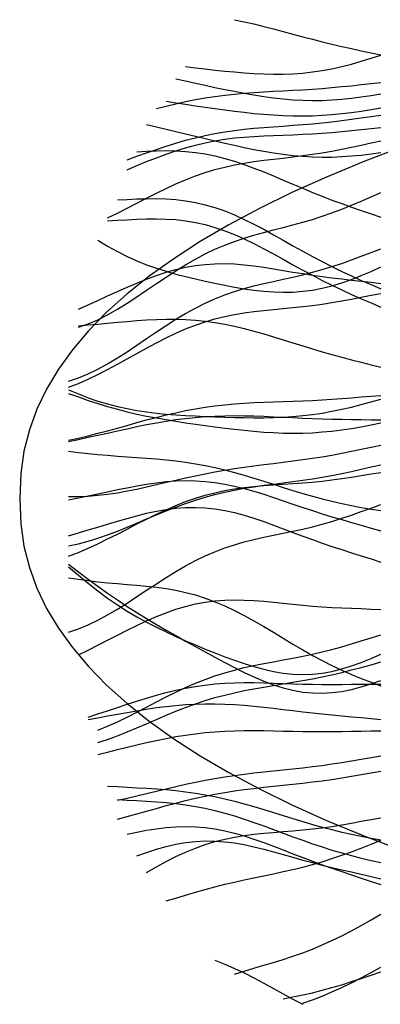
# Model space of a CAD drawing. Extents: x -15.9 to 15.9, y -4.2 to 4.2.
# Tile 1 of 13: x -15.9 to -13.2, y -3.9 to 3.7. Entities that reach past the tile are written whole.
import ezdxf

# ---------------------------------------------------------------- set-up
doc = ezdxf.new("R2010")
doc.units = 0

msp = doc.modelspace()

# ---------------------------------------------------------------- linework, layer by layer
at = {"layer": 'CNC'}
for points in [[(-14.30537, 3.66382), (-14.23067, 3.64823), (-14.15597, 3.63107), (-14.08126, 3.61267), (-14.00656, 3.5934), (-13.93186, 3.57362), (-13.85716, 3.55368), (-13.78246, 3.53388), (-13.70776, 3.51449), (-13.63305, 3.49566), (-13.55835, 3.47751), (-13.48365, 3.46003), (-13.40895, 3.44316), (-13.33425, 3.42674), (-13.25955, 3.41057), (-13.18484, 3.3944)], [(-14.67888, 3.30654), (-14.60418, 3.29656), (-14.52947, 3.28735), (-14.45477, 3.27882), (-14.38007, 3.27095), (-14.30537, 3.26384), (-14.23067, 3.25765), (-14.15597, 3.25264), (-14.08126, 3.2491), (-14.00656, 3.24734), (-13.93186, 3.2477), (-13.85716, 3.25046), (-13.78246, 3.25586), (-13.70776, 3.26407), (-13.63305, 3.27517), (-13.55835, 3.28911), (-13.48365, 3.30576), (-13.40895, 3.32487), (-13.33425, 3.34611), (-13.25955, 3.36904), (-13.18484, 3.39318)], [(-14.90298, 2.98381), (-14.82828, 3.00295), (-14.75358, 3.02091), (-14.67888, 3.03745), (-14.60418, 3.05237), (-14.52947, 3.06556), (-14.45477, 3.07698), (-14.38007, 3.08669), (-14.30537, 3.09481), (-14.23067, 3.10154), (-14.15597, 3.10712), (-14.08126, 3.11185), (-14.00656, 3.11603), (-13.93186, 3.11997), (-13.85716, 3.12397), (-13.78246, 3.12828), (-13.70776, 3.1331), (-13.63305, 3.13857), (-13.55835, 3.14475), (-13.48365, 3.15162), (-13.40895, 3.15907), (-13.33425, 3.16695), (-13.25955, 3.175), (-13.18484, 3.18293)], [(-14.75358, 3.21198), (-14.67888, 3.19513), (-14.60418, 3.17858), (-14.52947, 3.1623), (-14.45477, 3.14635), (-14.38007, 3.13081), (-14.30537, 3.11584), (-14.23067, 3.10166), (-14.15597, 3.0885), (-14.08126, 3.07664), (-14.00656, 3.06637), (-13.93186, 3.05794), (-13.85716, 3.05159), (-13.78246, 3.04752), (-13.70776, 3.04585), (-13.63305, 3.04664), (-13.55835, 3.04986), (-13.48365, 3.05539), (-13.40895, 3.06306), (-13.33425, 3.0726), (-13.25955, 3.08369), (-13.18484, 3.09596)], [(-14.82828, 3.04067), (-14.75358, 3.02832), (-14.67888, 3.01654), (-14.60418, 3.00523), (-14.52947, 2.99432), (-14.45477, 2.9838), (-14.38007, 2.97373), (-14.30537, 2.96419), (-14.23067, 2.95534), (-14.15597, 2.94737), (-14.08126, 2.94047), (-14.00656, 2.93488), (-13.93186, 2.9308), (-13.85716, 2.92842), (-13.78246, 2.92791), (-13.70776, 2.92935), (-13.63305, 2.93279), (-13.55835, 2.9382), (-13.48365, 2.9455), (-13.40895, 2.9545), (-13.33425, 2.96501), (-13.25955, 2.97672), (-13.18484, 2.98935)], [(-15.12709, 2.59297), (-15.05239, 2.61955), (-14.97768, 2.64601), (-14.90298, 2.67186), (-14.82828, 2.69665), (-14.75358, 2.71997), (-14.67888, 2.74147), (-14.60418, 2.76091), (-14.52947, 2.77814), (-14.45477, 2.7931), (-14.38007, 2.80587), (-14.30537, 2.81659), (-14.23067, 2.82553), (-14.15597, 2.83299), (-14.08126, 2.83935), (-14.00656, 2.84502), (-13.93186, 2.85038), (-13.85716, 2.85581), (-13.78246, 2.86165), (-13.70776, 2.86816), (-13.63305, 2.8755), (-13.55835, 2.88377), (-13.48365, 2.89294), (-13.40895, 2.90288), (-13.33425, 2.91338), (-13.25955, 2.92411), (-13.18484, 2.93472)], [(-14.97768, 2.86274), (-14.90298, 2.84435), (-14.82828, 2.82622), (-14.75358, 2.80826), (-14.67888, 2.79039), (-14.60418, 2.77257), (-14.52947, 2.75482), (-14.45477, 2.7372), (-14.38007, 2.71985), (-14.30537, 2.70294), (-14.23067, 2.6867), (-14.15597, 2.67141), (-14.08126, 2.65733), (-14.00656, 2.64477), (-13.93186, 2.63399), (-13.85716, 2.62524), (-13.78246, 2.61872), (-13.70776, 2.61455), (-13.63305, 2.61281), (-13.55835, 2.61347), (-13.48365, 2.61643), (-13.40895, 2.62153), (-13.33425, 2.62851), (-13.25955, 2.63706), (-13.18484, 2.64684)], [(-15.12709, 2.51648), (-15.05239, 2.54784), (-14.97768, 2.57854), (-14.90298, 2.60806), (-14.82828, 2.63589), (-14.75358, 2.66159), (-14.67888, 2.6848), (-14.60418, 2.70528), (-14.52947, 2.72289), (-14.45477, 2.73761), (-14.38007, 2.74955), (-14.30537, 2.75895), (-14.23067, 2.76612), (-14.15597, 2.77146), (-14.08126, 2.77545), (-14.00656, 2.77856), (-13.93186, 2.78127), (-13.85716, 2.78404), (-13.78246, 2.78725), (-13.70776, 2.79119), (-13.63305, 2.79607), (-13.55835, 2.80194), (-13.48365, 2.80877), (-13.40895, 2.81637), (-13.33425, 2.82445), (-13.25955, 2.83261), (-13.18484, 2.84039)], [(-15.27649, 2.14786), (-15.20179, 2.18438), (-15.12709, 2.22231), (-15.05239, 2.26095), (-14.97768, 2.29957), (-14.90298, 2.33743), (-14.82828, 2.37385), (-14.75358, 2.40822), (-14.67888, 2.44004), (-14.60418, 2.46891), (-14.52947, 2.49462), (-14.45477, 2.51709), (-14.38007, 2.53638), (-14.30537, 2.55274), (-14.23067, 2.5665), (-14.15597, 2.57814), (-14.08126, 2.58819), (-14.00656, 2.59723), (-13.93186, 2.60584), (-13.85716, 2.61457), (-13.78246, 2.6239), (-13.70776, 2.63421), (-13.63305, 2.64577), (-13.55835, 2.6587), (-13.48365, 2.67297), (-13.40895, 2.6884), (-13.33425, 2.70467), (-13.25955, 2.72135), (-13.18484, 2.73789)], [(-13.02606, 2.68809), (-13.32063, 2.57591), (-13.60031, 2.4604), (-13.86494, 2.34165), (-14.11438, 2.21974), (-14.34846, 2.09474), (-14.56706, 1.96673), (-14.77003, 1.83577), (-14.95725, 1.70192), (-15.1286, 1.56523), (-15.28397, 1.42572), (-15.42326, 1.28339), (-15.54638, 1.13823), (-15.65325, 0.99014), (-15.7438, 0.83897), (-15.81796, 0.68442), (-15.8757, 0.52595), (-15.91697, 0.36253), (-15.94174, 0.19171), (-15.95, 0), (-15.94174, -0.19171), (-15.91697, -0.36253), (-15.8757, -0.52595), (-15.81796, -0.68442), (-15.7438, -0.83897), (-15.65325, -0.99014), (-15.54638, -1.13823), (-15.42326, -1.28339), (-15.28397, -1.42572), (-15.1286, -1.56523), (-14.95725, -1.70192), (-14.77003, -1.83577), (-14.56706, -1.96673), (-14.34846, -2.09474), (-14.11438, -2.21974), (-13.86494, -2.34165), (-13.60031, -2.4604), (-13.32063, -2.57591), (-13.02606, -2.68809)], [(-15.05239, 2.65361), (-14.97768, 2.65838), (-14.90298, 2.66155), (-14.82828, 2.66257), (-14.75358, 2.66097), (-14.67888, 2.65632), (-14.60418, 2.64831), (-14.52947, 2.63676), (-14.45477, 2.62159), (-14.38007, 2.60292), (-14.30537, 2.58097), (-14.23067, 2.55608), (-14.15597, 2.52872), (-14.08126, 2.49942), (-14.00656, 2.46874), (-13.93186, 2.43728), (-13.85716, 2.40556), (-13.78246, 2.37409), (-13.70776, 2.34326), (-13.63305, 2.31335), (-13.55835, 2.28451), (-13.48365, 2.25676), (-13.40895, 2.22999), (-13.33425, 2.20398), (-13.25955, 2.1784), (-13.18484, 2.15287)], [(-15.5006, 1.31114), (-15.42589, 1.33703), (-15.35119, 1.36907), (-15.27649, 1.40663), (-15.20179, 1.44891), (-15.12709, 1.49495), (-15.05239, 1.54368), (-14.97768, 1.59401), (-14.90298, 1.64479), (-14.82828, 1.69495), (-14.75358, 1.74353), (-14.67888, 1.78966), (-14.60418, 1.8327), (-14.52947, 1.8722), (-14.45477, 1.9079), (-14.38007, 1.93982), (-14.30537, 1.96815), (-14.23067, 1.99329), (-14.15597, 2.01582), (-14.08126, 2.0364), (-14.00656, 2.0558), (-13.93186, 2.0748), (-13.85716, 2.09413), (-13.78246, 2.11448), (-13.70776, 2.13639), (-13.63305, 2.16023), (-13.55835, 2.18623), (-13.48365, 2.21437), (-13.40895, 2.24445), (-13.33425, 2.2761), (-13.25955, 2.30875), (-13.18484, 2.34169)], [(-15.20179, 2.28494), (-15.12709, 2.28898), (-15.05239, 2.29248), (-14.97768, 2.29481), (-14.90298, 2.29528), (-14.82828, 2.29323), (-14.75358, 2.28802), (-14.67888, 2.27911), (-14.60418, 2.26609), (-14.52947, 2.24871), (-14.45477, 2.22688), (-14.38007, 2.20071), (-14.30537, 2.17047), (-14.23067, 2.1366), (-14.15597, 2.09967), (-14.08126, 2.06034), (-14.00656, 2.01933), (-13.93186, 1.97739), (-13.85716, 1.93521), (-13.78246, 1.89343), (-13.70776, 1.85257), (-13.63305, 1.81301), (-13.55835, 1.77499), (-13.48365, 1.73858), (-13.40895, 1.70367), (-13.33425, 1.67004), (-13.25955, 1.63732), (-13.18484, 1.60509)], [(-15.27649, 2.12483), (-15.20179, 2.12923), (-15.12709, 2.13362), (-15.05239, 2.13745), (-14.97768, 2.14011), (-14.90298, 2.14093), (-14.82828, 2.13925), (-14.75358, 2.13443), (-14.67888, 2.12595), (-14.60418, 2.11341), (-14.52947, 2.09655), (-14.45477, 2.07531), (-14.38007, 2.04977), (-14.30537, 2.02022), (-14.23067, 1.98708), (-14.15597, 1.95091), (-14.08126, 1.91238), (-14.00656, 1.87219), (-13.93186, 1.83106), (-13.85716, 1.7897), (-13.78246, 1.74871), (-13.70776, 1.70862), (-13.63305, 1.6698), (-13.55835, 1.63247), (-13.48365, 1.5967), (-13.40895, 1.56238), (-13.33425, 1.52929), (-13.25955, 1.49705), (-13.18484, 1.46525)], [(-15.35119, 1.97768), (-15.27649, 1.93143), (-15.20179, 1.88974), (-15.12709, 1.85246), (-15.05239, 1.8193), (-14.97768, 1.78983), (-14.90298, 1.76357), (-14.82828, 1.74), (-14.75358, 1.71862), (-14.67888, 1.69898), (-14.60418, 1.68072), (-14.52947, 1.66358), (-14.45477, 1.64745), (-14.38007, 1.63235), (-14.30537, 1.61844), (-14.23067, 1.606), (-14.15597, 1.59541), (-14.08126, 1.58711), (-14.00656, 1.58159), (-13.93186, 1.57931), (-13.85716, 1.58072), (-13.78246, 1.58617), (-13.70776, 1.59588), (-13.63305, 1.60997), (-13.55835, 1.62837), (-13.48365, 1.65087), (-13.40895, 1.67711), (-13.33425, 1.70658), (-13.25955, 1.73863), (-13.18484, 1.77257)], [(-15.5753, 0.90018), (-15.5006, 0.92498), (-15.42589, 0.95556), (-15.35119, 0.99149), (-15.27649, 1.03215), (-15.20179, 1.07675), (-15.12709, 1.12437), (-15.05239, 1.17402), (-14.97768, 1.22463), (-14.90298, 1.27515), (-14.82828, 1.32458), (-14.75358, 1.372), (-14.67888, 1.41665), (-14.60418, 1.45794), (-14.52947, 1.49545), (-14.45477, 1.52902), (-14.38007, 1.55868), (-14.30537, 1.58465), (-14.23067, 1.60737), (-14.15597, 1.6274), (-14.08126, 1.64544), (-14.00656, 1.66223), (-13.93186, 1.67854), (-13.85716, 1.6951), (-13.78246, 1.71258), (-13.70776, 1.73148), (-13.63305, 1.7522), (-13.55835, 1.77491), (-13.48365, 1.7996), (-13.40895, 1.82608), (-13.33425, 1.85394), (-13.25955, 1.88263), (-13.18484, 1.91147)], [(-15.5006, 1.45053), (-15.42589, 1.48362), (-15.35119, 1.51716), (-15.27649, 1.55091), (-15.20179, 1.58448), (-15.12709, 1.61742), (-15.05239, 1.64917), (-14.97768, 1.67913), (-14.90298, 1.70672), (-14.82828, 1.73138), (-14.75358, 1.7526), (-14.67888, 1.77), (-14.60418, 1.78331), (-14.52947, 1.79242), (-14.45477, 1.79735), (-14.38007, 1.7983), (-14.30537, 1.79561), (-14.23067, 1.78973), (-14.15597, 1.78124), (-14.08126, 1.77075), (-14.00656, 1.75892), (-13.93186, 1.74639), (-13.85716, 1.73374), (-13.78246, 1.72144), (-13.70776, 1.70988), (-13.63305, 1.69924), (-13.55835, 1.68959), (-13.48365, 1.68079), (-13.40895, 1.67256), (-13.33425, 1.66445), (-13.25955, 1.65588), (-13.18484, 1.64622)], [(-15.5753, 0.85228), (-15.5006, 0.88217), (-15.42589, 0.9152), (-15.35119, 0.95101), (-15.27649, 0.98914), (-15.20179, 1.02902), (-15.12709, 1.06998), (-15.05239, 1.1113), (-14.97768, 1.15223), (-14.90298, 1.19202), (-14.82828, 1.22998), (-14.75358, 1.26549), (-14.67888, 1.29805), (-14.60418, 1.32729), (-14.52947, 1.35299), (-14.45477, 1.3751), (-14.38007, 1.39374), (-14.30537, 1.40915), (-14.23067, 1.42175), (-14.15597, 1.43203), (-14.08126, 1.44059), (-14.00656, 1.44804), (-13.93186, 1.455), (-13.85716, 1.46207), (-13.78246, 1.46975), (-13.70776, 1.47844), (-13.63305, 1.4884), (-13.55835, 1.49976), (-13.48365, 1.51247), (-13.40895, 1.52633), (-13.33425, 1.54097), (-13.25955, 1.55591), (-13.18484, 1.57055)], [(-15.5006, 1.3232), (-15.42589, 1.32942), (-15.35119, 1.33591), (-15.27649, 1.34262), (-15.20179, 1.3494), (-15.12709, 1.35599), (-15.05239, 1.36206), (-14.97768, 1.36725), (-14.90298, 1.37113), (-14.82828, 1.37332), (-14.75358, 1.37344), (-14.67888, 1.37118), (-14.60418, 1.3663), (-14.52947, 1.35866), (-14.45477, 1.34824), (-14.38007, 1.3351), (-14.30537, 1.31943), (-14.23067, 1.3015), (-14.15597, 1.28167), (-14.08126, 1.26033), (-14.00656, 1.23794), (-13.93186, 1.21493), (-13.85716, 1.19171), (-13.78246, 1.16865), (-13.70776, 1.14604), (-13.63305, 1.1241), (-13.55835, 1.10291), (-13.48365, 1.08248), (-13.40895, 1.06271), (-13.33425, 1.04341), (-13.25955, 1.02431), (-13.18484, 1.0051)], [(-15.5753, 0.83302), (-15.5006, 0.80137), (-15.42589, 0.77261), (-15.35119, 0.74695), (-15.27649, 0.72447), (-15.20179, 0.70512), (-15.12709, 0.68875), (-15.05239, 0.67513), (-14.97768, 0.66396), (-14.90298, 0.65489), (-14.82828, 0.64755), (-14.75358, 0.64159), (-14.67888, 0.63669), (-14.60418, 0.63258), (-14.52947, 0.62906), (-14.45477, 0.62601), (-14.38007, 0.6234), (-14.30537, 0.62127), (-14.23067, 0.61973), (-14.15597, 0.61898), (-14.08126, 0.61924), (-14.00656, 0.62077), (-13.93186, 0.62383), (-13.85716, 0.62865), (-13.78246, 0.63544), (-13.70776, 0.64434), (-13.63305, 0.65541), (-13.55835, 0.66863), (-13.48365, 0.68392), (-13.40895, 0.70108), (-13.33425, 0.71983), (-13.25955, 0.73986), (-13.18484, 0.76078)], [(-15.5753, 0.80578), (-15.5006, 0.77803), (-15.42589, 0.75179), (-15.35119, 0.72726), (-15.27649, 0.70459), (-15.20179, 0.68381), (-15.12709, 0.66486), (-15.05239, 0.64763), (-14.97768, 0.63196), (-14.90298, 0.61764), (-14.82828, 0.60444), (-14.75358, 0.59217), (-14.67888, 0.58064), (-14.60418, 0.56971), (-14.52947, 0.55927), (-14.45477, 0.54931), (-14.38007, 0.53984), (-14.30537, 0.53098), (-14.23067, 0.52287), (-14.15597, 0.5157), (-14.08126, 0.50969), (-14.00656, 0.50509), (-13.93186, 0.50213), (-13.85716, 0.50101), (-13.78246, 0.5019), (-13.70776, 0.50492), (-13.63305, 0.51011), (-13.55835, 0.51744), (-13.48365, 0.52681), (-13.40895, 0.53803), (-13.33425, 0.55087), (-13.25955, 0.56501), (-13.18484, 0.58011)], [(-15.5753, 0.44761), (-15.5006, 0.46376), (-15.42589, 0.48128), (-15.35119, 0.5), (-15.27649, 0.5197), (-15.20179, 0.5401), (-15.12709, 0.56088), (-15.05239, 0.58167), (-14.97768, 0.60212), (-14.90298, 0.62187), (-14.82828, 0.64057), (-14.75358, 0.65793), (-14.67888, 0.6737), (-14.60418, 0.68772), (-14.52947, 0.69989), (-14.45477, 0.71018), (-14.38007, 0.71868), (-14.30537, 0.72551), (-14.23067, 0.73089), (-14.15597, 0.73509), (-14.08126, 0.73839), (-14.00656, 0.74113), (-13.93186, 0.74361), (-13.85716, 0.74614), (-13.78246, 0.74896), (-13.70776, 0.75227), (-13.63305, 0.75621), (-13.55835, 0.76083), (-13.48365, 0.7661), (-13.40895, 0.7719), (-13.33425, 0.77805), (-13.25955, 0.7843), (-13.18484, 0.79033)], [(-15.5753, 0.43797), (-15.5006, 0.45352), (-15.42589, 0.4695), (-15.35119, 0.48582), (-15.27649, 0.50236), (-15.20179, 0.51893), (-15.12709, 0.53528), (-15.05239, 0.55116), (-14.97768, 0.5663), (-14.90298, 0.58042), (-14.82828, 0.59326), (-14.75358, 0.60459), (-14.67888, 0.61424), (-14.60418, 0.62209), (-14.52947, 0.62808), (-14.45477, 0.63223), (-14.38007, 0.63462), (-14.30537, 0.63541), (-14.23067, 0.6348), (-14.15597, 0.63305), (-14.08126, 0.63043), (-14.00656, 0.62725), (-13.93186, 0.62377), (-13.85716, 0.62027), (-13.78246, 0.61697), (-13.70776, 0.61402), (-13.63305, 0.61153), (-13.55835, 0.60952), (-13.48365, 0.60793), (-13.40895, 0.60663), (-13.33425, 0.60543), (-13.25955, 0.60407), (-13.18484, 0.60225)], [(-15.5753, 0.01769), (-15.5006, 0.01723), (-15.42589, 0.01996), (-15.35119, 0.02575), (-15.27649, 0.03438), (-15.20179, 0.04556), (-15.12709, 0.0589), (-15.05239, 0.07399), (-14.97768, 0.09036), (-14.90298, 0.10755), (-14.82828, 0.12509), (-14.75358, 0.14255), (-14.67888, 0.15958), (-14.60418, 0.17584), (-14.52947, 0.19114), (-14.45477, 0.20531), (-14.38007, 0.21833), (-14.30537, 0.23022), (-14.23067, 0.24112), (-14.15597, 0.25122), (-14.08126, 0.26075), (-14.00656, 0.26999), (-13.93186, 0.27923), (-13.85716, 0.28876), (-13.78246, 0.29883), (-13.70776, 0.30964), (-13.63305, 0.32135), (-13.55835, 0.33403), (-13.48365, 0.34769), (-13.40895, 0.36225), (-13.33425, 0.37756), (-13.25955, 0.3934), (-13.18484, 0.40952)], [(-15.5753, 0.36288), (-15.5006, 0.35389), (-15.42589, 0.34572), (-15.35119, 0.3384), (-15.27649, 0.33189), (-15.20179, 0.32603), (-15.12709, 0.3206), (-15.05239, 0.3153), (-14.97768, 0.30978), (-14.90298, 0.30367), (-14.82828, 0.29662), (-14.75358, 0.28827), (-14.67888, 0.27835), (-14.60418, 0.26663), (-14.52947, 0.25297), (-14.45477, 0.23732), (-14.38007, 0.21973), (-14.30537, 0.20035), (-14.23067, 0.1794), (-14.15597, 0.15719), (-14.08126, 0.13408), (-14.00656, 0.11046), (-13.93186, 0.08676), (-13.85716, 0.06338), (-13.78246, 0.0407), (-13.70776, 0.01905), (-13.63305, -0.00129), (-13.55835, -0.02012), (-13.48365, -0.03732), (-13.40895, -0.05283), (-13.33425, -0.0667), (-13.25955, -0.07901), (-13.18484, -0.0899)], [(-15.5753, -0.36096), (-15.5006, -0.3445), (-15.42589, -0.3246), (-15.35119, -0.30152), (-15.27649, -0.27566), (-15.20179, -0.2475), (-15.12709, -0.21759), (-15.05239, -0.18656), (-14.97768, -0.15504), (-14.90298, -0.12369), (-14.82828, -0.09312), (-14.75358, -0.06387), (-14.67888, -0.03641), (-14.60418, -0.0111), (-14.52947, 0.01182), (-14.45477, 0.03225), (-14.38007, 0.05022), (-14.30537, 0.06589), (-14.23067, 0.07951), (-14.15597, 0.09145), (-14.08126, 0.10214), (-14.00656, 0.11205), (-13.93186, 0.12164), (-13.85716, 0.13138), (-13.78246, 0.14166), (-13.70776, 0.15282), (-13.63305, 0.16508), (-13.55835, 0.17855), (-13.48365, 0.19323), (-13.40895, 0.20898), (-13.33425, 0.22557), (-13.25955, 0.24264), (-13.18484, 0.25975)], [(-15.5753, -0.4403), (-15.5006, -0.41081), (-15.42589, -0.3787), (-15.35119, -0.3443), (-15.27649, -0.30802), (-15.20179, -0.27039), (-15.12709, -0.232), (-15.05239, -0.19352), (-14.97768, -0.15562), (-14.90298, -0.11899), (-14.82828, -0.08424), (-14.75358, -0.05193), (-14.67888, -0.02252), (-14.60418, 0.00368), (-14.52947, 0.02647), (-14.45477, 0.04582), (-14.38007, 0.06186), (-14.30537, 0.07485), (-14.23067, 0.08516), (-14.15597, 0.09329), (-14.08126, 0.09978), (-14.00656, 0.10522), (-13.93186, 0.11019), (-13.85716, 0.11524), (-13.78246, 0.12085), (-13.70776, 0.12738), (-13.63305, 0.13507), (-13.55835, 0.14402), (-13.48365, 0.15419), (-13.40895, 0.16535), (-13.33425, 0.17718), (-13.25955, 0.1892), (-13.18484, 0.20085)], [(-15.5753, -0.00896), (-15.5006, 0.00644), (-15.42589, 0.02196), (-15.35119, 0.03766), (-15.27649, 0.05344), (-15.20179, 0.06908), (-15.12709, 0.08425), (-15.05239, 0.09851), (-14.97768, 0.11136), (-14.90298, 0.1223), (-14.82828, 0.13081), (-14.75358, 0.13644), (-14.67888, 0.13879), (-14.60418, 0.13759), (-14.52947, 0.13268), (-14.45477, 0.12406), (-14.38007, 0.11184), (-14.30537, 0.09629), (-14.23067, 0.07778), (-14.15597, 0.05679), (-14.08126, 0.03385), (-14.00656, 0.00954), (-13.93186, -0.01558), (-13.85716, -0.04097), (-13.78246, -0.06619), (-13.70776, -0.09089), (-13.63305, -0.11483), (-13.55835, -0.13793), (-13.48365, -0.16023), (-13.40895, -0.18195), (-13.33425, -0.20338), (-13.25955, -0.22495), (-13.18484, -0.24713)], [(-15.5753, -1.02101), (-15.5006, -0.99564), (-15.42589, -0.96481), (-15.35119, -0.92894), (-15.27649, -0.88864), (-15.20179, -0.84467), (-15.12709, -0.79791), (-15.05239, -0.74933), (-14.97768, -0.69994), (-14.90298, -0.65076), (-14.82828, -0.60276), (-14.75358, -0.55681), (-14.67888, -0.51363), (-14.60418, -0.4738), (-14.52947, -0.43769), (-14.45477, -0.40547), (-14.38007, -0.3771), (-14.30537, -0.35234), (-14.23067, -0.33076), (-14.15597, -0.31182), (-14.08126, -0.29484), (-14.00656, -0.27909), (-13.93186, -0.26381), (-13.85716, -0.24831), (-13.78246, -0.23194), (-13.70776, -0.21419), (-13.63305, -0.19471), (-13.55835, -0.17331), (-13.48365, -0.15002), (-13.40895, -0.12502), (-13.33425, -0.0987), (-13.25955, -0.07162), (-13.18484, -0.04444)], [(-15.5753, -0.28316), (-15.5006, -0.26115), (-15.42589, -0.23899), (-15.35119, -0.21666), (-15.27649, -0.19428), (-15.20179, -0.17214), (-15.12709, -0.15066), (-15.05239, -0.13037), (-14.97768, -0.11187), (-14.90298, -0.09579), (-14.82828, -0.08273), (-14.75358, -0.07324), (-14.67888, -0.06778), (-14.60418, -0.06667), (-14.52947, -0.07009), (-14.45477, -0.07805), (-14.38007, -0.09037), (-14.30537, -0.10674), (-14.23067, -0.12668), (-14.15597, -0.14961), (-14.08126, -0.17488), (-14.00656, -0.2018), (-13.93186, -0.22967), (-13.85716, -0.25786), (-13.78246, -0.28582), (-13.70776, -0.31316), (-13.63305, -0.33959), (-13.55835, -0.36503), (-13.48365, -0.38958), (-13.40895, -0.41348), (-13.33425, -0.43714), (-13.25955, -0.4611), (-13.18484, -0.48596)], [(-15.5753, -0.50129), (-15.5006, -0.55872), (-15.42589, -0.61522), (-15.35119, -0.67024), (-15.27649, -0.72344), (-15.20179, -0.77465), (-15.12709, -0.82385), (-15.05239, -0.87119), (-14.97768, -0.91689), (-14.90298, -0.96127), (-14.82828, -1.00461), (-14.75358, -1.04723), (-14.67888, -1.08933), (-14.60418, -1.13104), (-14.52947, -1.17236), (-14.45477, -1.21316), (-14.38007, -1.25316), (-14.30537, -1.29195), (-14.23067, -1.32899), (-14.15597, -1.36367), (-14.08126, -1.39532), (-14.00656, -1.42326), (-13.93186, -1.44683), (-13.85716, -1.46546), (-13.78246, -1.47868), (-13.70776, -1.48617), (-13.63305, -1.48781), (-13.55835, -1.48363), (-13.48365, -1.4739), (-13.40895, -1.45904), (-13.33425, -1.43967), (-13.25955, -1.41653), (-13.18484, -1.39048)], [(-15.5753, -0.52122), (-15.5006, -0.58551), (-15.42589, -0.64712), (-15.35119, -0.70553), (-15.27649, -0.7604), (-15.20179, -0.8116), (-15.12709, -0.85919), (-15.05239, -0.90339), (-14.97768, -0.94454), (-14.90298, -0.98304), (-14.82828, -1.01935), (-14.75358, -1.05386), (-14.67888, -1.08696), (-14.60418, -1.1189), (-14.52947, -1.14982), (-14.45477, -1.17974), (-14.38007, -1.2085), (-14.30537, -1.23581), (-14.23067, -1.26128), (-14.15597, -1.28439), (-14.08126, -1.30456), (-14.00656, -1.32121), (-13.93186, -1.33374), (-13.85716, -1.34166), (-13.78246, -1.34453), (-13.70776, -1.34209), (-13.63305, -1.33423), (-13.55835, -1.32101), (-13.48365, -1.3027), (-13.40895, -1.27972), (-13.33425, -1.25268), (-13.25955, -1.22233), (-13.18484, -1.18948)], [(-15.5753, -0.60425), (-15.5006, -0.61581), (-15.42589, -0.62617), (-15.35119, -0.63522), (-15.27649, -0.64303), (-15.20179, -0.64985), (-15.12709, -0.65612), (-15.05239, -0.66238), (-14.97768, -0.66927), (-14.90298, -0.6775), (-14.82828, -0.68775), (-14.75358, -0.70065), (-14.67888, -0.71678), (-14.60418, -0.73654), (-14.52947, -0.76021), (-14.45477, -0.7879), (-14.38007, -0.81951), (-14.30537, -0.85478), (-14.23067, -0.8933), (-14.15597, -0.93451), (-14.08126, -0.97773), (-14.00656, -1.02224), (-13.93186, -1.06727), (-13.85716, -1.11208), (-13.78246, -1.15598), (-13.70776, -1.19838), (-13.63305, -1.2388), (-13.55835, -1.27691), (-13.48365, -1.31252), (-13.40895, -1.3456), (-13.33425, -1.37625), (-13.25955, -1.40468), (-13.18484, -1.43121)], [(-15.5006, -1.19496), (-15.42589, -1.15807), (-15.35119, -1.12037), (-15.27649, -1.08217), (-15.20179, -1.04391), (-15.12709, -1.00613), (-15.05239, -0.96942), (-14.97768, -0.93442), (-14.90298, -0.90177), (-14.82828, -0.87206), (-14.75358, -0.84582), (-14.67888, -0.82345), (-14.60418, -0.80524), (-14.52947, -0.7913), (-14.45477, -0.7816), (-14.38007, -0.77595), (-14.30537, -0.77399), (-14.23067, -0.77525), (-14.15597, -0.77914), (-14.08126, -0.78502), (-14.00656, -0.79222), (-13.93186, -0.80007), (-13.85716, -0.80798), (-13.78246, -0.81543), (-13.70776, -0.82206), (-13.63305, -0.82764), (-13.55835, -0.83212), (-13.48365, -0.83562), (-13.40895, -0.83844), (-13.33425, -0.84104), (-13.25955, -0.84399), (-13.18484, -0.84799)], [(-15.35119, -1.77039), (-15.27649, -1.74021), (-15.20179, -1.7067), (-15.12709, -1.67057), (-15.05239, -1.63262), (-14.97768, -1.59369), (-14.90298, -1.55462), (-14.82828, -1.51621), (-14.75358, -1.47919), (-14.67888, -1.44418), (-14.60418, -1.41165), (-14.52947, -1.38195), (-14.45477, -1.35522), (-14.38007, -1.33146), (-14.30537, -1.31051), (-14.23067, -1.29203), (-14.15597, -1.27561), (-14.08126, -1.2607), (-14.00656, -1.24673), (-13.93186, -1.2331), (-13.85716, -1.21924), (-13.78246, -1.20465), (-13.70776, -1.18891), (-13.63305, -1.17172), (-13.55835, -1.15294), (-13.48365, -1.13257), (-13.40895, -1.11076), (-13.33425, -1.08782), (-13.25955, -1.06417), (-13.18484, -1.04035)], [(-15.35119, -1.86525), (-15.27649, -1.84109), (-15.20179, -1.81398), (-15.12709, -1.78453), (-15.05239, -1.7534), (-14.97768, -1.72131), (-14.90298, -1.68896), (-14.82828, -1.65704), (-14.75358, -1.62616), (-14.67888, -1.59686), (-14.60418, -1.56955), (-14.52947, -1.54452), (-14.45477, -1.52191), (-14.38007, -1.50172), (-14.30537, -1.48382), (-14.23067, -1.46796), (-14.15597, -1.45378), (-14.08126, -1.44083), (-14.00656, -1.42865), (-13.93186, -1.41672), (-13.85716, -1.40459), (-13.78246, -1.39182), (-13.70776, -1.37807), (-13.63305, -1.36309), (-13.55835, -1.34676), (-13.48365, -1.32906), (-13.40895, -1.31014), (-13.33425, -1.29024), (-13.25955, -1.26971), (-13.18484, -1.24901)], [(-15.42589, -1.67092), (-15.35119, -1.64673), (-15.27649, -1.62204), (-15.20179, -1.59715), (-15.12709, -1.57241), (-15.05239, -1.54822), (-14.97768, -1.52498), (-14.90298, -1.50311), (-14.82828, -1.48297), (-14.75358, -1.4649), (-14.67888, -1.44917), (-14.60418, -1.43595), (-14.52947, -1.42532), (-14.45477, -1.41727), (-14.38007, -1.41167), (-14.30537, -1.40833), (-14.23067, -1.40694), (-14.15597, -1.40715), (-14.08126, -1.40856), (-14.00656, -1.41075), (-13.93186, -1.41332), (-13.85716, -1.4159), (-13.78246, -1.41817), (-13.70776, -1.41988), (-13.63305, -1.42091), (-13.55835, -1.42121), (-13.48365, -1.42085), (-13.40895, -1.42001), (-13.33425, -1.41896), (-13.25955, -1.41806), (-13.18484, -1.41773)], [(-15.42589, -1.69012), (-15.35119, -1.67607), (-15.27649, -1.662), (-15.20179, -1.64807), (-15.12709, -1.63448), (-15.05239, -1.62148), (-14.97768, -1.60936), (-14.90298, -1.5984), (-14.82828, -1.58886), (-14.75358, -1.58098), (-14.67888, -1.57496), (-14.60418, -1.57093), (-14.52947, -1.56895), (-14.45477, -1.56901), (-14.38007, -1.57103), (-14.30537, -1.57484), (-14.23067, -1.58022), (-14.15597, -1.58691), (-14.08126, -1.5946), (-14.00656, -1.60298), (-13.93186, -1.61174), (-13.85716, -1.6206), (-13.78246, -1.62933), (-13.70776, -1.63773), (-13.63305, -1.64572), (-13.55835, -1.65327), (-13.48365, -1.66043), (-13.40895, -1.66734), (-13.33425, -1.6742), (-13.25955, -1.68129), (-13.18484, -1.68891)], [(-15.35119, -1.95659), (-15.27649, -1.93812), (-15.20179, -1.91947), (-15.12709, -1.9009), (-15.05239, -1.8827), (-14.97768, -1.86519), (-14.90298, -1.84866), (-14.82828, -1.8334), (-14.75358, -1.81966), (-14.67888, -1.80764), (-14.60418, -1.79747), (-14.52947, -1.78921), (-14.45477, -1.78286), (-14.38007, -1.77831), (-14.30537, -1.77543), (-14.23067, -1.774), (-14.15597, -1.77374), (-14.08126, -1.77436), (-14.00656, -1.77557), (-13.93186, -1.77705), (-13.85716, -1.77853), (-13.78246, -1.77977), (-13.70776, -1.7806), (-13.63305, -1.78091), (-13.55835, -1.78067), (-13.48365, -1.77993), (-13.40895, -1.77882), (-13.33425, -1.77754), (-13.25955, -1.77636), (-13.18484, -1.77558)], [(-15.20179, -2.30687), (-15.12709, -2.29096), (-15.05239, -2.27384), (-14.97768, -2.25592), (-14.90298, -2.23763), (-14.82828, -2.21939), (-14.75358, -2.20158), (-14.67888, -2.18453), (-14.60418, -2.16849), (-14.52947, -2.15366), (-14.45477, -2.14013), (-14.38007, -2.12792), (-14.30537, -2.11697), (-14.23067, -2.10713), (-14.15597, -2.09822), (-14.08126, -2.08998), (-14.00656, -2.08213), (-13.93186, -2.0744), (-13.85716, -2.06651), (-13.78246, -2.0582), (-13.70776, -2.04928), (-13.63305, -2.0396), (-13.55835, -2.02909), (-13.48365, -2.01774), (-13.40895, -2.00562), (-13.33425, -1.99288), (-13.25955, -1.97973), (-13.18484, -1.96641)], [(-15.20179, -2.45137), (-15.12709, -2.43189), (-15.05239, -2.41137), (-14.97768, -2.39024), (-14.90298, -2.36899), (-14.82828, -2.34805), (-14.75358, -2.32782), (-14.67888, -2.30865), (-14.60418, -2.29081), (-14.52947, -2.27448), (-14.45477, -2.25975), (-14.38007, -2.24662), (-14.30537, -2.23501), (-14.23067, -2.22473), (-14.15597, -2.21557), (-14.08126, -2.20722), (-14.00656, -2.19938), (-13.93186, -2.19171), (-13.85716, -2.18391), (-13.78246, -2.17571), (-13.70776, -2.16686), (-13.63305, -2.15722), (-13.55835, -2.14669), (-13.48365, -2.13529), (-13.40895, -2.12309), (-13.33425, -2.11025), (-13.25955, -2.09702), (-13.18484, -2.08367)], [(-15.27649, -2.19855), (-15.20179, -2.20275), (-15.12709, -2.20662), (-15.05239, -2.21045), (-14.97768, -2.21458), (-14.90298, -2.21936), (-14.82828, -2.22514), (-14.75358, -2.23227), (-14.67888, -2.24102), (-14.60418, -2.25161), (-14.52947, -2.26418), (-14.45477, -2.27879), (-14.38007, -2.29538), (-14.30537, -2.31383), (-14.23067, -2.33392), (-14.15597, -2.35535), (-14.08126, -2.37778), (-14.00656, -2.40083), (-13.93186, -2.4241), (-13.85716, -2.44721), (-13.78246, -2.46979), (-13.70776, -2.49153), (-13.63305, -2.51219), (-13.55835, -2.53158), (-13.48365, -2.54959), (-13.40895, -2.56621), (-13.33425, -2.58148), (-13.25955, -2.59549), (-13.18484, -2.60841)], [(-15.20179, -2.30112), (-15.12709, -2.30487), (-15.05239, -2.30863), (-14.97768, -2.31278), (-14.90298, -2.31777), (-14.82828, -2.32401), (-14.75358, -2.3319), (-14.67888, -2.34178), (-14.60418, -2.35392), (-14.52947, -2.36848), (-14.45477, -2.38553), (-14.38007, -2.40501), (-14.30537, -2.42677), (-14.23067, -2.45053), (-14.15597, -2.47596), (-14.08126, -2.50265), (-14.00656, -2.53014), (-13.93186, -2.55795), (-13.85716, -2.58564), (-13.78246, -2.61278), (-13.70776, -2.639), (-13.63305, -2.66401), (-13.55835, -2.6876), (-13.48365, -2.70967), (-13.40895, -2.73018), (-13.33425, -2.74921), (-13.25955, -2.7669), (-13.18484, -2.78342)], [(-14.97768, -2.85847), (-14.90298, -2.8156), (-14.82828, -2.77493), (-14.75358, -2.73711), (-14.67888, -2.70266), (-14.60418, -2.67198), (-14.52947, -2.64527), (-14.45477, -2.62257), (-14.38007, -2.60374), (-14.30537, -2.58849), (-14.23067, -2.57636), (-14.15597, -2.56678), (-14.08126, -2.55912), (-14.00656, -2.55268), (-13.93186, -2.54679), (-13.85716, -2.54081), (-13.78246, -2.53417), (-13.70776, -2.52646), (-13.63305, -2.51739), (-13.55835, -2.50683), (-13.48365, -2.49487), (-13.40895, -2.48172), (-13.33425, -2.4678), (-13.25955, -2.45365), (-13.18484, -2.43992)], [(-15.12709, -2.56553), (-15.05239, -2.5502), (-14.97768, -2.53643), (-14.90298, -2.52478), (-14.82828, -2.51584), (-14.75358, -2.51013), (-14.67888, -2.50808), (-14.60418, -2.51), (-14.52947, -2.51607), (-14.45477, -2.52631), (-14.38007, -2.54058), (-14.30537, -2.55859), (-14.23067, -2.57993), (-14.15597, -2.60406), (-14.08126, -2.63038), (-14.00656, -2.65824), (-13.93186, -2.68701), (-13.85716, -2.71609), (-13.78246, -2.74498), (-13.70776, -2.77328), (-13.63305, -2.80072), (-13.55835, -2.82721), (-13.48365, -2.8528), (-13.40895, -2.87769), (-13.33425, -2.90225), (-13.25955, -2.92692), (-13.18484, -2.95224)], [(-15.05239, -2.73238), (-14.97768, -2.70541), (-14.90298, -2.68108), (-14.82828, -2.66001), (-14.75358, -2.64274), (-14.67888, -2.62971), (-14.60418, -2.62124), (-14.52947, -2.61747), (-14.45477, -2.61837), (-14.38007, -2.62375), (-14.30537, -2.63325), (-14.23067, -2.64636), (-14.15597, -2.66246), (-14.08126, -2.68088), (-14.00656, -2.70088), (-13.93186, -2.72177), (-13.85716, -2.74289), (-13.78246, -2.76371), (-13.70776, -2.78382), (-13.63305, -2.80298), (-13.55835, -2.82113), (-13.48365, -2.8384), (-13.40895, -2.8551), (-13.33425, -2.87169), (-13.25955, -2.88878), (-13.18484, -2.90709)], [(-14.82828, -3.0768), (-14.75358, -3.05449), (-14.67888, -3.03204), (-14.60418, -3.01), (-14.52947, -2.98878), (-14.45477, -2.96865), (-14.38007, -2.94973), (-14.30537, -2.93201), (-14.23067, -2.91532), (-14.15597, -2.89941), (-14.08126, -2.8839), (-14.00656, -2.86839), (-13.93186, -2.85244), (-13.85716, -2.83562), (-13.78246, -2.81754), (-13.70776, -2.79789), (-13.63305, -2.77645), (-13.55835, -2.75312), (-13.48365, -2.72792), (-13.40895, -2.70099), (-13.33425, -2.6726), (-13.25955, -2.64311), (-13.18484, -2.61298)], [(-14.30537, -3.63811), (-14.23067, -3.61411), (-14.15597, -3.5912), (-14.08126, -3.56887), (-14.00656, -3.54651), (-13.93186, -3.5235), (-13.85716, -3.49922), (-13.78246, -3.47311), (-13.70776, -3.44472), (-13.63305, -3.41374), (-13.55835, -3.38001), (-13.48365, -3.34358), (-13.40895, -3.30465), (-13.33425, -3.26359), (-13.25955, -3.22095), (-13.18484, -3.17738)], [(-14.45477, -3.53066), (-14.38007, -3.55985), (-14.30537, -3.59233), (-14.23067, -3.62772), (-14.15597, -3.66549), (-14.08126, -3.70505), (-14.00656, -3.74571), (-13.93186, -3.78679), (-13.85716, -3.82759), (-13.78246, -3.86749)], [(-13.78246, -3.85829), (-13.70776, -3.83256), (-13.63305, -3.80413), (-13.55835, -3.77289), (-13.48365, -3.7389), (-13.40895, -3.70239), (-13.33425, -3.66373), (-13.25955, -3.62345), (-13.18484, -3.58214)], [(-13.93186, -3.82675), (-13.85716, -3.81159), (-13.78246, -3.79564), (-13.70776, -3.7785), (-13.63305, -3.75987), (-13.55835, -3.73961), (-13.48365, -3.7177), (-13.40895, -3.6943), (-13.33425, -3.66969), (-13.25955, -3.64429), (-13.18484, -3.61861)]]:
    msp.add_lwpolyline(points, dxfattribs=at)

doc.saveas('drawing.dxf')
